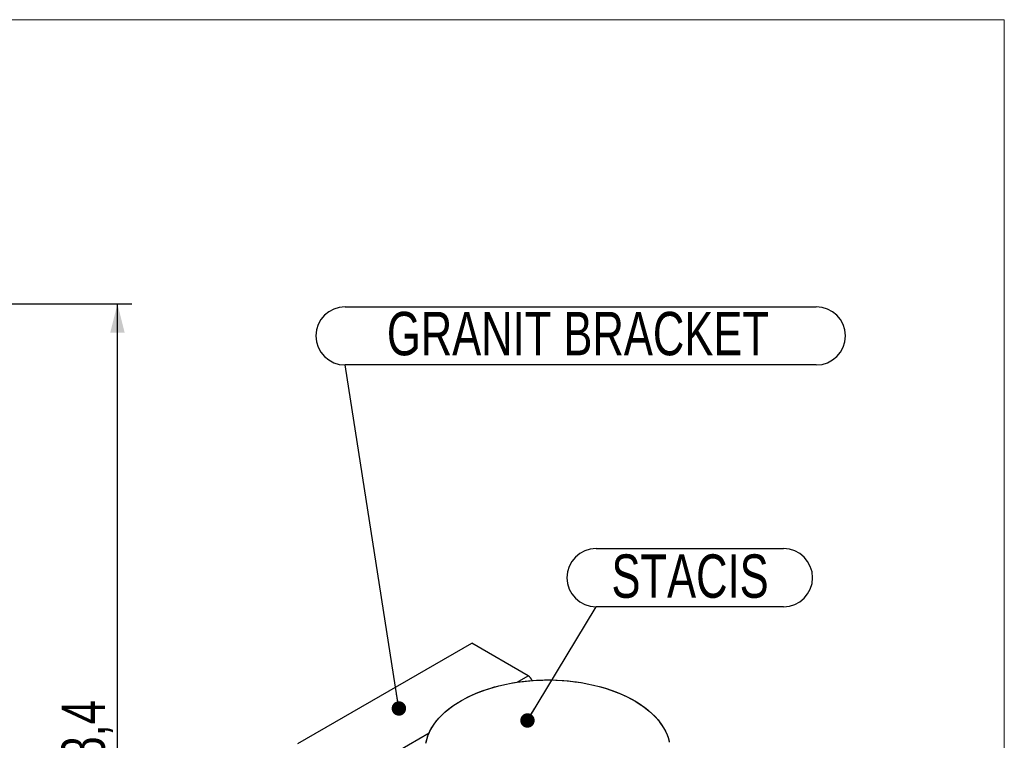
# Model space of a CAD drawing. Header units: millimetres. Extents: x 5 to 589, y 5 to 415.
# Tile 22 of 95: x 89 to 157, y 260 to 309. Entities that reach past the tile are written whole.
import ezdxf

# ---------------------------------------------------------------- set-up
doc = ezdxf.new("R2010")
doc.units = ezdxf.units.MM
doc.layers.add('COTES', color=1, linetype='Continuous')
doc.layers.add('NOTES', color=6, linetype='Continuous')
doc.layers.add('TRAIT-FORT', color=4, linetype='Continuous', lineweight=25)
doc.styles.add('SLDTEXTSTYLE0', font='TXT', dxfattribs={"width": 0.75})
doc.dimstyles.new('SLDDIMSTYLE0', dxfattribs={"dimtxt": 3, "dimasz": 2, "dimexe": 0, "dimexo": 0.0625, "dimgap": 0.75, "dimtad": 1, "dimdec": 1, "dimlfac": 15, "dimrnd": 1e-09, "dimzin": 12, "dimdsep": 46, "dimtxsty": 'SLDTEXTSTYLE0', "dimsah": 1, "dimcen": 0.09, "dimadec": 0, "dimazin": 3, "dimtfac": 1, "dimtdec": 1, "dimtofl": 0, "dimtmove": 0, "dimatfit": 3, "dimfxl": 0, "dimfrac": 2, "dimtolj": 1, "dimtzin": 12, "dimarcsym": 0})
doc.dimstyles.new('SLDDIMSTYLE7', dxfattribs={"dimtxt": 0.18, "dimasz": 1, "dimexe": 0, "dimexo": 0.0625, "dimgap": 0, "dimtad": 0, "dimtih": 1, "dimtoh": 1, "dimdec": 0, "dimrnd": 1e-09, "dimzin": 0, "dimdsep": 46, "dimtxsty": 'Standard', "dimblk1": 'DOT', "dimblk2": 'DOT', "dimsah": 1, "dimcen": 0.09, "dimadec": 0, "dimazin": 0, "dimtfac": 1, "dimtdec": 0, "dimtofl": 0, "dimtmove": 0, "dimatfit": 3, "dimldrblk": 'DOT', "dimfxl": 0, "dimfrac": 2, "dimtolj": 1, "dimtzin": 0, "dimarcsym": 0})

# ---------------------------------------------------------------- blocks, each defined once
blk = doc.blocks.new('_D_71')
at = {"layer": 'COTES', "color": 1}
for p, q in [((70.619, 289.784), (96.962, 289.784)), ((95.962, 229.89), (95.962, 289.784)), ((79.485, 229.89), (96.962, 229.89))]:
    blk.add_line(p, q, dxfattribs=at)
for points in [[(95.962, 289.784), (95.462, 287.784), (96.462, 287.784)], [(95.962, 229.89), (96.462, 231.89), (95.462, 231.89)]]:
    blk.add_solid(points, dxfattribs=at)
at = {"layer": 'COTES', "color": 1, "insert": (92.095, 254.85), "char_height": 3, "attachment_point": 1, "rotation": 90, "style": 'SLDTEXTSTYLE0'}
blk.add_mtext('898,4', dxfattribs=at)
blk = doc.blocks.new('SW_NOTE_6')
at = {"layer": 'NOTES', "color": 0}
for p, q in [((0, 4.025), (12.956, 4.025)), ((12.956, 0), (0, 0))]:
    blk.add_line(p, q, dxfattribs=at)
for centre, start, end in [((0, 2.013), 90, 270), ((12.956, 2.013), 270, 90)]:
    blk.add_arc(centre, 2.013, start, end, dxfattribs=at)
at = {"layer": 'NOTES', "color": 0, "insert": (6.497, 3.625), "char_height": 3, "attachment_point": 2, "style": 'SLDTEXTSTYLE0'}
blk.add_mtext('STACIS', dxfattribs=at)
blk = doc.blocks.new('_Dot')
at = {"color": 0, "linetype": 'ByBlock', "lineweight": -2}
blk.add_line((-0.5, 0), (-1, 0), dxfattribs=at)
at = {"color": 0, "linetype": 'ByBlock', "const_width": 0.5}
blk.add_lwpolyline([(-0.25, 0, 1), (0.25, 0, 1)], format="xyb", close=True, dxfattribs=at)
blk = doc.blocks.new('SW_NOTE_7')
at = {"layer": 'NOTES', "color": 0}
for p, q in [((0, 4.025), (32.579, 4.025)), ((32.579, 0), (0, 0))]:
    blk.add_line(p, q, dxfattribs=at)
for centre, start, end in [((0, 2.013), 90, 270), ((32.579, 2.013), 270, 90)]:
    blk.add_arc(centre, 2.013, start, end, dxfattribs=at)
at = {"layer": 'NOTES', "color": 0, "insert": (16.102, 3.669), "char_height": 3, "attachment_point": 2, "style": 'SLDTEXTSTYLE0'}
blk.add_mtext('GRANIT BRACKET', dxfattribs=at)

msp = doc.modelspace()

# ---------------------------------------------------------------- linework, layer by layer
at = {"color": 7, "linetype": 'Continuous', "lineweight": 18}
for p, q in [((14.6104, 309.4419), (157.2809, 309.4419)), ((157.2809, 309.4419), (157.2809, 160.4144))]:
    msp.add_line(p, q, dxfattribs=at)
at = {"layer": 'TRAIT-FORT', "color": 4, "linetype": 'Continuous', "lineweight": 25}
for p, q in [((108.4413, 259.3786), (120.4629, 266.3185)), ((124.3699, 264.0631), (120.4629, 266.3185)), ((123.5931, 263.6146), (124.3699, 264.0631)), ((112.3484, 257.1232), (117.5131, 260.1047))]:
    msp.add_line(p, q, dxfattribs=at)
at = {"layer": 'TRAIT-FORT', "color": 4, "linetype": 'Continuous', "lineweight": 25, "flags": 128}
for points in [[(117.2907, 259.3952), (117.3494, 259.651), (117.4313, 259.9047), (117.5363, 260.1555), (117.6641, 260.4028), (117.8143, 260.6458), (117.9865, 260.8839), (118.1803, 261.1164), (118.395, 261.3428), (118.6302, 261.5622), (118.885, 261.7742), (119.1589, 261.9781), (119.4511, 262.1734), (119.7607, 262.3595), (120.0869, 262.536), (120.4287, 262.7022), (120.7853, 262.8578), (121.1556, 263.0023), (121.5386, 263.1354), (121.9332, 263.2565), (122.3384, 263.3655), (122.7529, 263.462), (123.1757, 263.5458), (123.6056, 263.6165), (124.0413, 263.674), (124.4817, 263.7182), (124.9255, 263.7489), (125.3715, 263.7661), (125.8185, 263.7696), (126.2651, 263.7595), (126.7102, 263.7358), (127.1525, 263.6986), (127.5908, 263.6479), (128.0239, 263.584), (128.4505, 263.507), (128.8695, 263.4171), (129.2796, 263.3145), (129.6799, 263.1996), (130.069, 263.0726), (130.446, 262.934), (130.8098, 262.7841), (131.1594, 262.6233), (131.4938, 262.4521), (131.8121, 262.2709), (132.1134, 262.0803), (132.3969, 261.8808), (132.6617, 261.6729), (132.9071, 261.4572), (133.1325, 261.2344), (133.3372, 261.005), (133.5206, 260.7697), (133.6823, 260.5291), (133.8217, 260.284), (133.9385, 260.0349), (134.0324, 259.7826), (134.1032, 259.5278)], [(117.3032, 259.4593), (117.3677, 259.7147), (117.4554, 259.9677), (117.5661, 260.2177), (117.6996, 260.4639), (117.8553, 260.7058), (118.033, 260.9426), (118.232, 261.1736), (118.4519, 261.3983), (118.6921, 261.6159), (118.9517, 261.826), (119.2303, 262.0278), (119.5269, 262.2208), (119.8407, 262.4046), (120.1709, 262.5785), (120.5165, 262.7421), (120.8766, 262.895), (121.2502, 263.0367), (121.6362, 263.1668), (122.0336, 263.285), (122.4412, 263.3908), (122.8579, 263.4842), (123.2826, 263.5647), (123.714, 263.6321), (124.1511, 263.6863), (124.5924, 263.7272), (125.0369, 263.7545), (125.4832, 263.7682), (125.9302, 263.7683), (126.3766, 263.7548), (126.8211, 263.7278), (127.2625, 263.6872), (127.6996, 263.6332), (128.1312, 263.566), (128.556, 263.4857), (128.9729, 263.3926), (129.3807, 263.2869), (129.7782, 263.169), (130.1644, 263.0391), (130.5383, 262.8976), (130.8986, 262.7449), (131.2445, 262.5815), (131.575, 262.4077), (131.8891, 262.2241), (132.186, 262.0312), (132.4648, 261.8296), (132.7249, 261.6197), (132.9653, 261.4022), (133.1856, 261.1776), (133.385, 260.9467), (133.5631, 260.71), (133.7192, 260.4682), (133.853, 260.222), (133.9642, 259.9721), (134.0523, 259.7191), (134.1172, 259.4638)]]:
    msp.add_lwpolyline(points, dxfattribs=at)
at = {"layer": 'TRAIT-FORT', "color": 4, "linetype": 'Continuous', "lineweight": 25}
msp.add_arc((124.0165, 263.5122), 0.6545, 19.465224, 57.319564, dxfattribs=at)

# ---------------------------------------------------------------- block references
at = {"layer": 'NOTES', "color": 211}
for name, p in [('SW_NOTE_7', (111.6981, 285.5595)), ('SW_NOTE_6', (129.0566, 268.8299))]:
    msp.add_blockref(name, p, dxfattribs=at)

# ---------------------------------------------------------------- dimensions: what is measured, and where the dimension line sits
at = {"layer": 'COTES', "color": 1}
dim = msp.add_linear_dim(base=(95.9624, 289.7837), p1=(78.4854, 229.8903), p2=(69.6187, 289.7837), angle=90, dimstyle='SLDDIMSTYLE0', dxfattribs=at)
dim.commit()
dim.dimension.update_dxf_attribs({"geometry": '_D_71', "text_midpoint": (95.9624, 259.837), "dimtype": 160})

# ---------------------------------------------------------------- leaders
at = {"layer": 'NOTES', "color": 211}
for points in [[(115.4214, 261.799), (111.6981, 285.5595)], [(124.3109, 260.9679), (129.0566, 268.8299)]]:
    msp.add_leader(points, dimstyle='SLDDIMSTYLE7', dxfattribs=at)

doc.saveas('drawing.dxf')
